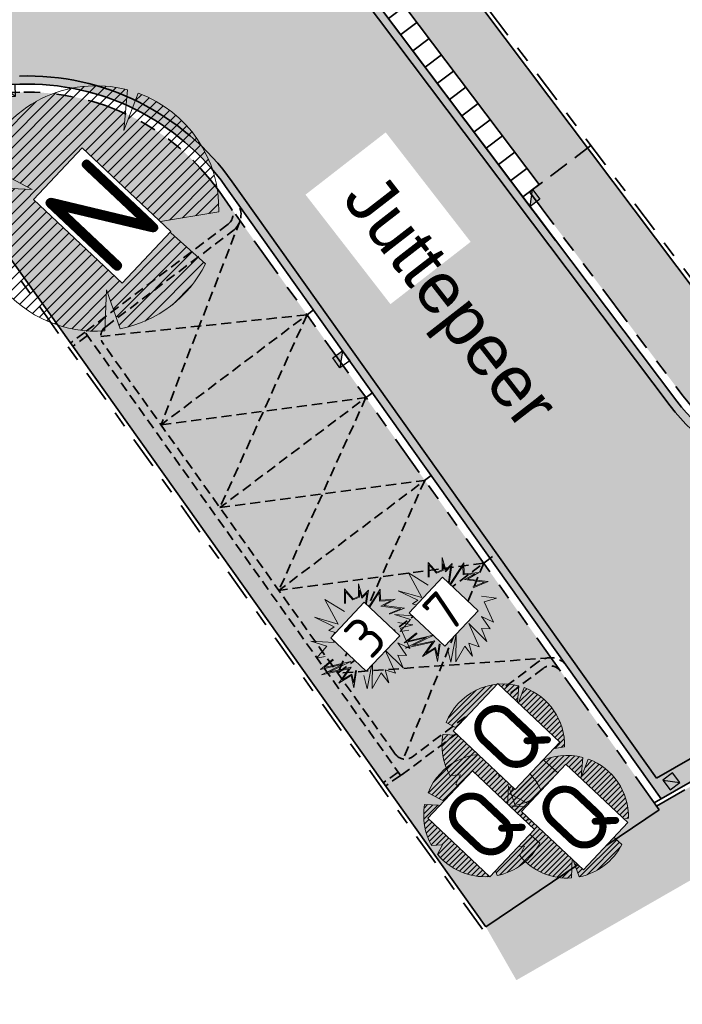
# Model space of a CAD drawing. Header units: metres. Extents: x 104013 to 108981, y 427946 to 428479.
# Tile 32 of 256: x 104643 to 104659, y 428320 to 428345. Entities that reach past the tile are written whole.
import ezdxf

# ---------------------------------------------------------------- set-up
doc = ezdxf.new("R2010")
doc.units = ezdxf.units.M
for name, pattern in [('DASHED', [0.75, 0.5, -0.25]), ('DASHED2', [0.375, 0.25, -0.125]), ('VH-GELEIDEBAND', [6, 2, -2, 0, -2]), ('VH-OPSLUITBAND', [10, 4, -2, 2, -2]), ('VH-TROTTOIRBAND', [15, 5, -2, 2, -2, 2, -2])]:
    doc.linetypes.add(name, pattern=pattern)
for name, color, linetype, true_color in [('_BUURTONTSLUITINGSWEG', 30, 'Continuous', 0xff7f00), ('_ERFTOEGANGSWEG', 2, 'Continuous', 0xffff00), ('N-WE-VH-VERHARDING-AP_GROEN1', 7, 'Continuous', 0xdbffb8), ('N-WE-VH-VERHARDING-AP_INRIT (TEGELS)', 7, 'Continuous', 0x787878), ('N-WE-VH-VERHARDING-AP_RIJBAAN-ELEMENT', 7, 'Continuous', 0x7f4f3f), ('N-WE-VH-VERHARDING-AP_VOETPAD (TEGELS)', 7, 'Continuous', 0xdbdbdb)]:
    doc.layers.add(name, color=color, linetype=linetype, true_color=true_color)
for name, color, linetype, lineweight in [('B-WE-OG-BEBOUWING_STRAATNAAM-T35', 50, 'Continuous', 35), ('N-WE-GR-BEPLANTING_CULTUUR-V (Vaste planten gereserveerde parkeerplaatsen)', 132, 'Continuous', 18), ("N-WE-GR-BOOM-S (Betula albosinensis 'Fascination'", 162, 'Continuous', 0), ("N-WE-GR-BOOM-S (Tilia cordata 'Savaria')", 52, 'Continuous', 0), ('N-WE-GR-HEESTER-S (Euonymus alatus)', 24, 'Continuous', 0), ("N-WE-GR-HEESTER-S (Pyracantha 'Golden Charmer')", 54, 'Continuous', 0), ('N-WE-GR-SOORTAANDUIDING-T25 (BOMEN)', 7, 'Continuous', 0), ('N-WE-GR-SOORTAANDUIDING-T25 (HEESTERS)', 7, 'Continuous', 0), ('N-WE-RI-HWA_KOLK_TROTTOIRKOLK-S', 150, 'Continuous', 25), ('N-WE-VH-GOOT-G', 170, 'Continuous', 35), ('N-WE-VH-KANTOPSLUITING_ELEMENT_INRIT-G', 7, 'DASHED', 35), ('N-WE-VH-KANTOPSLUITING_GELEIDEBAND-G', 20, 'VH-GELEIDEBAND', 35), ('N-WE-VH-KANTOPSLUITING_INRITBAND-G', 210, 'Continuous', 35), ('N-WE-VH-KANTOPSLUITING_OPSLUITBAND-G', 150, 'VH-OPSLUITBAND', 35), ('N-WE-VH-KANTOPSLUITING_TROTTOIRBAND-G', 210, 'VH-TROTTOIRBAND', 35), ('N-WE-VH-VERHARDING-G', 7, 'Continuous', 35), ('N-WE-VH-VERHARDING-G (TOEKOMSTIG)', 30, 'DASHED2', 35)]:
    doc.layers.add(name, color=color, linetype=linetype, lineweight=lineweight)
doc.layers.add('N-WE-RI-HWA_KOLK_STRAATKOLK-S', color=10, linetype='Continuous')
doc.styles.add('NLCS-ISO-M500-T25', font='NLCS-ISO.ttf', dxfattribs={"height": 1.25})

# ---------------------------------------------------------------- blocks, each defined once
blk = doc.blocks.new('SGR-BOOM_08')
h = blk.add_hatch()
h.set_pattern_fill('ANSI31', color=256, scale=0.1)
h.set_pattern_definition([(45, (0, 0), (-0.2245064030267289, 0.2245064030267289), [])])
h.paths.add_polyline_path([(1.729677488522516, 4.72825667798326), (1.139276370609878, 3.206509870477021), (1.287418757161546, 4.867314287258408, 0.3794379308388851), (-4.677869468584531, 1.861647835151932), (-2.630086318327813, 0.7854955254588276), (-4.954333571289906, 0.8959767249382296, 0.1748934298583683), (-4.384991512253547, -2.473872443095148), (-3.501537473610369, -2.418451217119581), (-3.897906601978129, -3.186615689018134, 0.2439594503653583), (0.3605688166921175, -5.021771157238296), (0.4192016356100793, -3.330164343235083), (0.9916979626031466, -4.936064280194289, 0.2301548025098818), (4.494088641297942, -2.269661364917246), (2.562831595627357, -0.5501398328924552), (5.033028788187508, -0.1296790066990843, 0.3219437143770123)])
h.paths.add_polyline_path([(0.15, 0, -1), (-0.15, 0, -1)], flags=16)
at = {"ltscale": 20, "flags": 128}
for points in [[(1.287419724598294, 4.867325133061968), (1.139276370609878, 3.206509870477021), (1.729681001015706, 4.728265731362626)], [(-4.954350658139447, 0.8959775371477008), (-2.630086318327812, 0.7854955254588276), (-4.677881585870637, 1.861654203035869)], [(5.033035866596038, -0.1296778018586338), (2.562831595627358, -0.5501398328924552), (4.494110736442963, -2.269681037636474)], [(-3.897908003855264, -3.186618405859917), (-3.501537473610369, -2.418451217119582), (-4.385006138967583, -2.473873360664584)], [(0.991715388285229, -4.936113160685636), (0.4192016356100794, -3.330164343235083), (0.3605683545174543, -5.021784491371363)]]:
    blk.add_lwpolyline(points, dxfattribs=at)
blk.add_lwpolyline([(5.033028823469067, -0.129677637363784, 0.3219436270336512), (1.729677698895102, 4.72825660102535, 0.3219436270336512)], format="xyb", dxfattribs=at)
blk.add_circle((0, 0), 0.15)
at = {"ltscale": 20}
for start, end in [(75.18440999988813, 158.298953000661), (169.7490490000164, 209.4302330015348), (281.3600670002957, 333.2046490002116), (219.2666920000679, 274.1068389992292)]:
    blk.add_arc((0, 0), 5.034699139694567, start, end, dxfattribs=at)
blk = doc.blocks.new('SGR-HEESTER_06')
at = {"ltscale": 0.5, "flags": 128}
for points in [[(-0.2472573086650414, 0.5341386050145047), (-0.2472573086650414, 0.776141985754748), (-0.1044639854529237, 0.6148073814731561), (-0.1044639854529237, 0.6148073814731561), (-0.01754959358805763, 0.6520368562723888), (-0.01754959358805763, 0.856810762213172), (0.04453750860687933, 0.6520368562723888), (0.150076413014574, 0.757527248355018), (0.1314519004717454, 0.6520368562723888), (0.09420287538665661, 0.3914187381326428), (0.3363323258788, 0.7699380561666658), (0.3425404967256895, 0.5899857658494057), (0.5846699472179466, 0.6086005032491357), (0.3984140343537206, 0.5031130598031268), (0.7398796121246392, 0.4596767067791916), (0.4915419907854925, 0.3603931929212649)], [(-0.2319376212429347, 0.5341386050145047), (-0.2319376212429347, 0.7357183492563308), (-0.1086026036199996, 0.5963686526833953), (-0.002229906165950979, 0.6419330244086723), (-0.002229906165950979, 0.7534854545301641), (0.03729225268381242, 0.6231345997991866), (0.1265426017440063, 0.7123439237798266), (0.1163218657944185, 0.6544530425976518), (0.06904243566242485, 0.3236557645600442), (0.322718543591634, 0.7202258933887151), (0.3277809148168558, 0.5734861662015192), (0.5173105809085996, 0.5880570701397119), (0.3507627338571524, 0.4937314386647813), (0.6792688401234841, 0.4519436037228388), (0.4858549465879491, 0.3746181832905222)], [(-0.2472573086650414, 0.4038295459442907), (-0.5700983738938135, 0.6023965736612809), (-0.3528016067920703, 0.1990556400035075), (-0.7377243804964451, 0.3107499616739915), (-0.4148887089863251, 0.1556192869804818), (-0.5018031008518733, 0.09356819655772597), (-0.4024669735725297, 0.06254265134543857), (-0.4583459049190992, -0.01812612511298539), (-0.4148887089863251, -0.1049988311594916), (-0.7998060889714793, -0.08017721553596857), (-0.5390521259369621, -0.1608459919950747), (-0.7066835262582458, -0.3594130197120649), (-0.5638902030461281, -0.3345914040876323)], [(0.6281271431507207, 0.2238772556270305), (0.8764647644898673, 0.1866477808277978), (0.6715843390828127, 0.1308006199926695), (0.8267940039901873, -0.2042823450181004), (0.6281271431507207, -0.1112027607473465), (0.7709204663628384, -0.3159766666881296), (0.6281271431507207, -0.3097697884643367), (0.7150415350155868, -0.5207476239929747), (0.4232467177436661, -0.2291039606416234), (0.5908781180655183, -0.607620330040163), (0.4232467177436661, -0.5517761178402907), (0.4791256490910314, -0.7627510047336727), (0.3549568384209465, -0.6014164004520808), (0.2059553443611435, -0.8558305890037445), (0.2121635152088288, -0.4028493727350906), (0.1252437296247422, -0.8620345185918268), (0.06937019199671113, -0.6448527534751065)], [(-0.04859044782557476, -0.5641839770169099), (-0.09204764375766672, -0.849626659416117), (-0.1355102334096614, -0.6448527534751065), (-0.3403852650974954, -0.7689578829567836), (-0.1727592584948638, -0.5331584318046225), (-0.6259719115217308, -0.6324419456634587), (-0.2720953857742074, -0.4586965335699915), (-0.6383882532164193, -0.5455692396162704), (-0.439721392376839, -0.3780277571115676)], [(-0.0637356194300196, -0.5618782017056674), (-0.0945297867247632, -0.764145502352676), (-0.1250019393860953, -0.6205760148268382), (-0.2850105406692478, -0.7175028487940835), (-0.1372907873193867, -0.5097055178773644), (-0.5055299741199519, -0.590374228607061), (-0.1428207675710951, -0.4122921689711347), (-0.5793531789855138, -0.5158234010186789), (-0.4298450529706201, -0.3897388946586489)]]:
    blk.add_lwpolyline(points, dxfattribs=at)
blk = doc.blocks.new('Trottoirkolk')
h = blk.add_hatch(color=256)
h.paths.add_polyline_path([(-0.02059036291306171, 0.1806648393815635), (0.003681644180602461, 0.1887333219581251), (0.2107676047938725, 0.02402117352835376), (0.02402117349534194, -0.2107676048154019)])
h.paths.add_polyline_path([(-0.02402117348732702, 0.2107676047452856), (0.003681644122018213, 0.1887333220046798), (-0.02059036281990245, 0.1806648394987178)])
blk.add_lwpolyline([(0.02402117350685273, -0.2107676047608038), (-0.2107676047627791, -0.02402117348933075), (-0.02402117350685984, 0.2107676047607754), (0.2107676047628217, 0.02402117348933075)], close=True)
blk.add_lwpolyline([(0.02402117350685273, -0.2107676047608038), (-0.02402117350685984, 0.2107676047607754)])
blk = doc.blocks.new('Straatkolk')
h = blk.add_hatch(color=256)
h.paths.add_polyline_path([(0.1806648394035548, 0.02059036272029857), (0.1830647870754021, 0.04605545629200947), (-0.02402117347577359, 0.2107676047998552), (-0.210767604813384, -0.02402117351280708)])
h.paths.add_polyline_path([(0.210767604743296, 0.02402117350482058), (0.1830647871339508, 0.04605545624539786), (0.1806648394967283, 0.02059036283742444)])
blk.add_lwpolyline([(-0.2107676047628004, -0.02402117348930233), (0.02402117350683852, -0.2107676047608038), (0.2107676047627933, 0.02402117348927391), (-0.02402117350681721, 0.2107676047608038)], close=True)
blk.add_lwpolyline([(-0.2107676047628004, -0.02402117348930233), (0.2107676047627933, 0.02402117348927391)])
blk = doc.blocks.new('*U2909')
at = {"layer": 'N-WE-VH-KANTOPSLUITING_INRITBAND-G', "flags": 128}
blk.add_lwpolyline([(0, 0), (-2.13084550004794e-11, 0.500000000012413)], dxfattribs=at)
blk = doc.blocks.new('*U2910')
at = {"layer": 'N-WE-VH-KANTOPSLUITING_INRITBAND-G', "color": 0, "linetype": 'ByBlock', "lineweight": -2, "transparency": 16777216, "rotation": 126.9927478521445}
for p in [(104652.3453359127, 428345.3090173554), (104652.6461928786, 428344.9096615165), (104652.9470498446, 428344.5103056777), (104653.2479068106, 428344.1109498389), (104653.5487637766, 428343.711594), (104653.8496207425, 428343.3122381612), (104654.1504777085, 428342.9128823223), (104654.4513346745, 428342.5135264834), (104654.7521916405, 428342.1141706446), (104655.0530486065, 428341.7148148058), (104655.3539055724, 428341.3154589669), (104655.6547625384, 428340.9161031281), (104655.9556195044, 428340.5167472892)]:
    blk.add_blockref('*U2909', p, dxfattribs=at)

msp = doc.modelspace()

# ---------------------------------------------------------------- hatches: boundary and pattern name
at = {"layer": '_BUURTONTSLUITINGSWEG'}
h = msp.add_hatch(color=256, dxfattribs=at)
h.dxf.hatch_style = 1
edge = h.paths.add_edge_path(flags=16)
edge.add_arc((104591.0306519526, 428363.8679483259), 31.94899293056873, 323.4165609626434, 332.7399005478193)
edge.add_arc((104515.7214694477, 428409.8997966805), 120.1500000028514, 329.6743297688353, 333.9919368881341)
edge.add_arc((104632.1073083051, 428353.1143538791), 9.349999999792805, 112.71541680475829, 153.991936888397, ccw=False)
edge.add_arc((104632.1073083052, 428353.1143538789), 9.349999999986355, 90.16294489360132, 112.71541680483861, ccw=False)
edge.add_arc((104632.1073083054, 428353.114353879), 9.349999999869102, 13.909704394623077, 90.16294489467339, ccw=False)
edge.add_line((104641.1831268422, 428355.3620233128), (104641.1967796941, 428355.3047418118))
edge.add_arc((104635.3727250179, 428353.8623870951), 6.000000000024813, -82.99057651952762, 13.909704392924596, ccw=False)
edge.add_arc((104645.3213599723, 428272.9472801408), 75.52441272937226, 97.00942348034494, 107.3237253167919)
edge.add_arc((104645.3213599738, 428272.9472801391), 75.52441273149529, 107.323725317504, 111.328464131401)
edge.add_arc((104617.4883564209, 428344.2305857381), 0.999999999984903, 143.4165609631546, 291.32846413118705, ccw=False)
edge = h.paths.add_edge_path()
edge.add_arc((104651.2690061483, 428352.5544489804), 3.999999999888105, 175.3375627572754, 216.9927776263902)
edge.add_arc((104651.2690073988, 428352.5544473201), 3.999999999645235, 175.2963215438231, 216.9927478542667, ccw=False)
edge.add_arc((104635.3727250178, 428353.8623870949), 11.95000000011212, 355.29632154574, 372.9025499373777)
edge.add_arc((104632.1073083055, 428353.1143538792), 15.29999999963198, 12.90254993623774, 90.16294489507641)
edge.add_arc((104632.1073083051, 428353.1143538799), 15.29999999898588, 90.16294489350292, 112.7154168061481)
edge.add_arc((104632.1073083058, 428353.1143538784), 15.30000000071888, 112.7154168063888, 153.9919368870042)
edge.add_arc((104515.7214694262, 428409.8997966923), 114.2000000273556, 329.67432976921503, 333.99193688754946, ccw=False)
edge.add_arc((104515.7214694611, 428409.8997966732), 114.1999999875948, 322.47384068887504, 329.67432976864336, ccw=False)
edge.add_arc((104562.5129131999, 428373.9615052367), 55.20000000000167, 308.8430036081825, 322.4738406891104, ccw=False)
edge.add_arc((104456.5180447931, 428505.5901034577), 224.1999999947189, 298.0967354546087, 308.8430036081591, ccw=False)
edge.add_line((104562.1076398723, 428307.8112435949), (104564.6743806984, 428303.0035059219))
edge.add_arc((104456.5180447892, 428505.5901034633), 229.6500000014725, 298.0967354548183, 308.8430036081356)
edge.add_arc((104562.5129132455, 428373.961505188), 60.64999993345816, 308.8430036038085, 310.3267849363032)
edge.add_arc((104634.1196452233, 428289.6057204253), 50.00000000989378, 123.91825888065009, 130.3267849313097, ccw=False)
edge.add_arc((104645.321359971, 428272.9472801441), 70.07441272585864, 94.41626563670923, 123.9182588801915, ccw=False)
edge.add_arc((104635.3727250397, 428353.8623873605), 11.95000000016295, 292.3946512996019, 355.282523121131)
at = {"layer": '_ERFTOEGANGSWEG'}
h = msp.add_hatch(color=256, dxfattribs=at)
h.dxf.hatch_style = 1
edge = h.paths.add_edge_path()
edge.add_line((104685.3754715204, 428338.2390705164), (104683.3405403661, 428342.6053320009))
edge.add_line((104683.3405403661, 428342.6053320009), (104681.8165428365, 428341.7315379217))
edge.add_line((104681.8165428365, 428341.7315379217), (104672.6158925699, 428338.7617019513))
edge.add_line((104672.6158925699, 428338.7617019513), (104666.3301864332, 428335.1577506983))
edge.add_line((104666.3301864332, 428335.1577506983), (104664.5285121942, 428334.1247488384))
edge.add_arc((104662.5389149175, 428337.5948356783), 3.999999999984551, 216.9927478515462, 299.82808898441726, ccw=False)
edge.add_line((104659.3440682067, 428335.1879799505), (104651.9459800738, 428345.0081603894))
edge.add_line((104651.9459800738, 428345.0081603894), (104650.8816889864, 428346.4208943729))
edge.add_line((104650.8816889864, 428346.4208943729), (104648.0741606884, 428350.1475915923))
edge.add_arc((104651.2690073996, 428352.5544473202), 4.000000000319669, 175.2963215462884, 216.9927478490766, ccw=False)
edge.add_arc((104635.3727250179, 428353.8623870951), 11.95000000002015, 292.3946553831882, 355.29632154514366, ccw=False)
edge.add_arc((104645.3213599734, 428272.9472801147), 70.07441275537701, 91.76495413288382, 94.41626500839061, ccw=False)
edge.add_arc((104643.3479071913, 428336.9912950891), 6.000000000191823, 35.45031722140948, 91.76495413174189, ccw=False)
edge.add_line((104648.2356197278, 428340.4712758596), (104648.5215546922, 428340.0696736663))
edge.add_line((104648.5215546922, 428340.0696736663), (104658.9648718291, 428325.4017960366))
edge.add_line((104658.9648718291, 428325.4017960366), (104674.5679939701, 428334.3479494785))
edge.add_line((104674.5679939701, 428334.3479494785), (104683.7686442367, 428337.3177854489))
edge.add_line((104683.7686442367, 428337.3177854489), (104685.3754715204, 428338.2390705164))
at = {"layer": 'N-WE-GR-BEPLANTING_CULTUUR-V (Vaste planten gereserveerde parkeerplaatsen)'}
h = msp.add_hatch(color=256, dxfattribs=at)
h.dxf.hatch_style = 1
h.paths.add_polyline_path([(104644.7727022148, 428336.8867001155), (104652.5474763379, 428325.9668521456), (104656.0566294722, 428328.6104923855, -0.4221205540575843), (104656.4815292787, 428328.5448779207), (104656.2495305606, 428328.8707254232, 0.169192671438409), (104655.9362866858, 428328.770234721), (104652.8373875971, 428326.4356616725, -0.4221205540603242), (104652.4124877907, 428326.5012761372), (104645.2179206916, 428336.6062100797, -0.4063505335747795), (104645.2817921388, 428337.0198226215), (104648.4151022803, 428339.3803194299, 0.155377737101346), (104648.590629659, 428339.6278268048), (104648.358630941, 428339.9536743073, -0.4063505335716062), (104648.2947594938, 428339.5400617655)])
h.paths.add_polyline_path([(104644.8307229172, 428336.8052087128), (104644.7727022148, 428336.8867001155), (104644.4131516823, 428336.6158307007), (104644.4711723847, 428336.534339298)])
h.paths.add_polyline_path([(104644.8307229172, 428336.8052087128), (104644.4711723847, 428336.534339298), (104652.1172814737, 428325.7952043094), (104652.4838599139, 428326.0562028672)])
h.paths.add_polyline_path([(104652.1172814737, 428325.7952043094), (104652.1752811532, 428325.7137424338), (104652.5418595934, 428325.9747409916), (104652.4838599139, 428326.0562028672)])
h = msp.add_hatch(color=256, dxfattribs=at)
h.dxf.hatch_style = 1
edge = h.paths.add_edge_path()
edge.add_line((104650.2396184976, 428337.3117842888), (104648.5906296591, 428339.6278268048))
edge.add_arc((104648.1142453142, 428339.7796752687), 0.5000000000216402, 306.9927478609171, 342.32021486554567, ccw=False)
edge.add_line((104648.4151022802, 428339.3803194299), (104645.2817921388, 428337.0198226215))
edge.add_arc((104645.4623063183, 428336.7802091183), 0.2999999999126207, 126.992747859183, 215.4503172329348)
edge.add_line((104645.2179206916, 428336.6062100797), (104646.6441131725, 428334.6030901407))
edge.add_line((104646.6441131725, 428334.6030901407), (104650.2396184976, 428337.3117842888))
h = msp.add_hatch(color=256, dxfattribs=at)
h.dxf.hatch_style = 1
edge = h.paths.add_edge_path()
edge.add_line((104656.2495305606, 428328.8707254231), (104653.1406536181, 428333.2372141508))
edge.add_line((104653.1406536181, 428333.2372141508), (104649.5451482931, 428330.5285200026))
edge.add_line((104649.5451482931, 428330.5285200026), (104652.4124877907, 428326.5012761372))
edge.add_arc((104652.6568734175, 428326.6752751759), 0.300000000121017, 215.4503172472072, 305.2401090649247)
edge.add_line((104652.8299746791, 428326.4302528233), (104655.9900539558, 428328.810740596))
edge.add_arc((104656.2310586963, 428328.3594273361), 0.5116316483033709, 87.93095300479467, 118.10255875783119, ccw=False)
h.paths.add_polyline_path([(104653.1406536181, 428333.2372141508), (104651.6901360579, 428335.2744992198), (104648.0946307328, 428332.5658050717), (104649.5451482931, 428330.5285200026)])
h.paths.add_polyline_path([(104651.6901360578, 428335.2744992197), (104650.2396184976, 428337.3117842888), (104646.6441131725, 428334.6030901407), (104648.0946307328, 428332.5658050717)])
at = {"layer": 'N-WE-VH-VERHARDING-AP_GROEN1'}
h = msp.add_hatch(color=256, dxfattribs=at)
h.dxf.hatch_style = 1
edge = h.paths.add_edge_path()
edge.add_line((104658.9126779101, 428325.1302740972), (104656.4815292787, 428328.5448779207))
edge.add_arc((104656.2371436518, 428328.3708788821), 0.3000000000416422, 35.4503172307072, 126.9927478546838)
edge.add_line((104656.0566294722, 428328.6104923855), (104652.1752811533, 428325.7137424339))
edge.add_line((104652.1752811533, 428325.7137424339), (104654.6429265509, 428322.247878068))
edge.add_line((104654.6429265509, 428322.247878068), (104658.9126779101, 428325.1302740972))
edge = h.paths.add_edge_path()
edge.add_arc((104645.3213599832, 428272.9472798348), 69.87441303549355, 91.76354415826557, 94.25906080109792)
edge.add_line((104640.1320531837, 428342.6287313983), (104644.4131516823, 428336.6158307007))
edge.add_line((104644.4131516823, 428336.6158307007), (104648.2947594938, 428339.5400617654))
edge.add_arc((104648.114245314, 428339.7796752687), 0.3000000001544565, 306.9927478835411, 395.450317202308)
edge.add_line((104648.358630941, 428339.9536743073), (104648.0726959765, 428340.3552765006))
edge.add_arc((104643.3479071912, 428336.991295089), 5.800000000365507, 35.45031722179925, 91.74796771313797)
h = msp.add_hatch(color=256, dxfattribs=at)
h.dxf.hatch_style = 1
h.paths.add_polyline_path([(104654.6429265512, 428322.2478780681), (104655.3958102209, 428320.9347622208), (104662.2264256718, 428324.8511408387), (104672.5273610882, 428330.7572503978), (104680.5835557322, 428335.3763229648), (104682.989, 428335.838), (104682.5138152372, 428336.8076644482), (104674.6086627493, 428334.2559963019), (104658.8488088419, 428325.2199796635), (104658.9126779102, 428325.1302740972)])
at = {"layer": 'N-WE-VH-VERHARDING-AP_INRIT (TEGELS)'}
h = msp.add_hatch(color=256, dxfattribs=at)
h.dxf.hatch_style = 1
h.paths.add_polyline_path([(104652.3453359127, 428345.3090173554), (104655.9556195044, 428340.5167472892), (104657.1536870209, 428341.4193181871), (104653.5434034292, 428346.2115882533)])
at = {"layer": 'N-WE-VH-VERHARDING-AP_RIJBAAN-ELEMENT'}
h = msp.add_hatch(color=256, dxfattribs=at)
h.dxf.hatch_style = 1
edge = h.paths.add_edge_path()
edge.add_arc((104643.3479071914, 428336.9912950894), 5.999999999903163, 35.45031721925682, 91.764954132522, ccw=False)
edge.add_line((104648.2356197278, 428340.4712758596), (104658.9648718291, 428325.4017960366))
edge.add_line((104658.9648718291, 428325.4017960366), (104674.5878956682, 428334.3543734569))
edge.add_line((104674.5878956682, 428334.3543734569), (104683.7885459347, 428337.3242094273))
edge.add_line((104683.7885459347, 428337.3242094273), (104691.8115980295, 428341.9292662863))
edge.add_line((104691.8115980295, 428341.9292662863), (104711.4809951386, 428353.2068454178))
edge.add_line((104711.4809951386, 428353.2068454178), (104709.0934784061, 428357.3709496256))
edge.add_line((104709.0934784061, 428357.3709496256), (104689.424081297, 428346.0933704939))
edge.add_line((104689.424081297, 428346.0933704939), (104681.8364445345, 428341.7379619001))
edge.add_line((104681.8364445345, 428341.7379619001), (104672.6158925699, 428338.7617019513))
edge.add_line((104672.6158925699, 428338.7617019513), (104664.5285121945, 428334.1247488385))
edge.add_arc((104662.5389149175, 428337.5948356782), 3.999999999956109, 216.9927478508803, 299.82808898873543, ccw=False)
edge.add_line((104659.3440682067, 428335.1879799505), (104651.9459800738, 428345.0081603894))
edge.add_line((104651.9459800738, 428345.0081603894), (104648.0741606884, 428350.1475915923))
edge.add_arc((104651.2690073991, 428352.5544473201), 3.999999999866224, 175.2963215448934, 216.9927478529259, ccw=False)
edge.add_arc((104635.3727250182, 428353.8623870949), 11.94999999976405, 355.2963215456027, 372.9025499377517)
edge.add_arc((104632.1073083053, 428353.1143538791), 15.29999999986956, 12.90254993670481, 90.16294489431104)
edge.add_arc((104632.1073083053, 428353.114353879), 15.29999999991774, 90.16294489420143, 112.7154168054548)
edge.add_arc((104632.1073083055, 428353.1143538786), 15.30000000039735, 112.7154168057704, 153.9919368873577)
edge.add_arc((104515.721469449, 428409.8997966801), 114.2000000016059, 329.6743297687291, 333.9919368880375, ccw=False)
edge.add_arc((104515.7214694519, 428409.8997966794), 114.1999999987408, 322.47384068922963, 329.67432976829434, ccw=False)
edge.add_arc((104562.5129132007, 428373.9615052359), 55.19999999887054, 308.843003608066, 322.47384068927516, ccw=False)
edge.add_arc((104456.5180447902, 428505.5901034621), 224.1999999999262, 298.0967354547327, 308.84300360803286, ccw=False)
edge.add_line((104562.1076398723, 428307.8112435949), (104564.6743806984, 428303.0035059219))
edge.add_arc((104456.51804479, 428505.590103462), 229.6500000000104, 298.0967354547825, 308.8430036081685)
edge.add_arc((104562.512913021, 428373.9615054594), 60.65000028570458, 308.8430036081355, 310.3267849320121)
edge.add_arc((104634.1196452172, 428289.6057204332), 49.99999999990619, 123.91825888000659, 130.3267849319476, ccw=False)
edge.add_arc((104645.3213599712, 428272.9472801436), 70.07441272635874, 107.3237253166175, 123.91825888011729, ccw=False)
edge.add_arc((104645.3213599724, 428272.9472801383), 70.07441273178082, 91.76495413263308, 107.32372531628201, ccw=False)
edge = h.paths.add_edge_path(flags=16)
edge.add_arc((104591.0306519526, 428363.8679483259), 31.94899293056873, 323.4165609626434, 332.7399005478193)
edge.add_arc((104515.7214694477, 428409.8997966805), 120.1500000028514, 329.6743297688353, 333.9919368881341)
edge.add_arc((104632.1073083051, 428353.1143538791), 9.349999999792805, 112.71541680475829, 153.991936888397, ccw=False)
edge.add_arc((104632.1073083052, 428353.1143538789), 9.349999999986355, 90.16294489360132, 112.71541680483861, ccw=False)
edge.add_arc((104632.1073083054, 428353.114353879), 9.349999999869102, 13.909704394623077, 90.16294489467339, ccw=False)
edge.add_line((104641.1831268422, 428355.3620233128), (104641.1967796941, 428355.3047418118))
edge.add_arc((104635.3727250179, 428353.8623870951), 6.000000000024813, -82.99057651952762, 13.909704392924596, ccw=False)
edge.add_arc((104645.3213599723, 428272.9472801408), 75.52441272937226, 97.00942348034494, 107.3237253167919)
edge.add_arc((104645.3213599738, 428272.9472801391), 75.52441273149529, 107.323725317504, 111.328464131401)
edge.add_arc((104617.4883564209, 428344.2305857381), 0.999999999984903, 143.4165609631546, 291.32846413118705, ccw=False)
at = {"layer": 'N-WE-VH-VERHARDING-AP_VOETPAD (TEGELS)'}
h = msp.add_hatch(color=256, dxfattribs=at)
h.dxf.hatch_style = 1
edge = h.paths.add_edge_path()
edge.add_arc((104662.5389149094, 428337.5948356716), 3.799999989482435, 216.9927478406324, 221.0512004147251, ccw=False)
edge.add_line((104659.503810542, 428335.3083227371), (104655.7160060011, 428340.3362331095))
edge.add_line((104655.7160060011, 428340.3362331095), (104657.1536870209, 428341.4193181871))
edge.add_line((104657.1536870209, 428341.4193181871), (104662.0031157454, 428334.9822138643))
edge.add_line((104662.0031157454, 428334.9822138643), (104660.9011581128, 428334.1658777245))
edge.add_arc((104662.5389149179, 428337.5948356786), 3.800000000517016, 221.0512004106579, 244.4696823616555, ccw=False)
edge = h.paths.add_edge_path()
edge.add_line((104649.2122356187, 428348.9693012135), (104652.1057224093, 428345.1285031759))
edge.add_line((104652.1057224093, 428345.1285031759), (104653.5434034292, 428346.2115882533))
edge.add_line((104653.5434034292, 428346.2115882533), (104651.1469665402, 428349.3926050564))
edge.add_arc((104632.1073083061, 428353.114353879), 19.39999999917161, 348.9396570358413, 367.9004580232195)
edge.add_line((104651.3231705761, 428355.780931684), (104649.5357261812, 428355.5659350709))
edge.add_arc((104632.1073083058, 428353.1143538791), 17.59999999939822, -13.621944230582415, 8.007017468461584, ccw=False)

# ---------------------------------------------------------------- linework, layer by layer
at = {"layer": 'N-WE-VH-GOOT-G', "ltscale": 0.2, "flags": 128}
for points in [[(104658.8478146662, 428325.9110349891), (104674.3646500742, 428334.8077153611), (104683.5653003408, 428337.7775513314), (104691.5628983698, 428342.3630271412), (104725.5900884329, 428361.8727419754)], [(104650.7219466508, 428346.3005515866), (104659.1843258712, 428335.0676371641)]]:
    msp.add_lwpolyline(points, dxfattribs=at)
at = {"layer": 'N-WE-VH-GOOT-G', "ltscale": 0.2}
for points in [[(104648.6844784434, 428340.1856730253), (104648.398543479, 428340.5872752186)], [(104658.8478146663, 428325.9110349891), (104648.6844784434, 428340.1856730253)]]:
    msp.add_lwpolyline(points, dxfattribs=at)
for centre, radius, start, end in [((104643.3479071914, 428336.9912950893), 6.2, 35.4503172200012, 91.76495413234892), ((104662.5389149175, 428337.5948356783), 4.200000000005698, 216.9927478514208, 299.8280889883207)]:
    msp.add_arc(centre, radius, start, end, dxfattribs=at)
at = {"layer": 'N-WE-VH-KANTOPSLUITING_ELEMENT_INRIT-G', "flags": 128}
msp.add_lwpolyline([(104657.2335581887, 428341.4794895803), (104655.7160060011, 428340.3362331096)], dxfattribs=at)
at = {"layer": 'N-WE-VH-KANTOPSLUITING_GELEIDEBAND-G', "ltscale": 0.2, "flags": 128}
msp.add_lwpolyline([(104643.1692707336, 428342.7885434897, 0.0110992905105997), (104640.071783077, 428342.6242167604)], format="xyb", dxfattribs=at)
at = {"layer": 'N-WE-VH-KANTOPSLUITING_INRITBAND-G', "flags": 128}
msp.add_lwpolyline([(104652.3453359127, 428345.3090173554), (104655.9556195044, 428340.5167472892)], dxfattribs=at)
at = {"layer": 'N-WE-VH-KANTOPSLUITING_OPSLUITBAND-G', "ltscale": 0.2, "flags": 128}
msp.add_lwpolyline([(104523.6993654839, 428331.5037177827), (104537.2702998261, 428300.9452646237, -0.00106747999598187), (104538.4204921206, 428301.4039405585, 0.07425345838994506), (104594.4995302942, 428334.2392655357, 0.05954597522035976), (104602.9597544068, 428342.8962024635, 0.03142840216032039), (104610.6701056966, 428354.359212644, 0.01884134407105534), (104614.5820275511, 428361.6650576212, -0.1820757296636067), (104624.5773002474, 428371.101821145, -0.09872258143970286), (104632.0518518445, 428372.6142750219, -0.4721223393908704), (104651.2536198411, 428349.4172259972), (104653.623274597, 428346.2717596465), (104662.029905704, 428335.1128449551), (104681.3876801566, 428346.2117531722), (104682.523077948, 428344.557323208), (104688.3795427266, 428347.9151660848), (104723.9798327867, 428368.3268282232)], format="xyb", dxfattribs=at)
for points in [[(104658.8488088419, 428325.2199796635), (104674.6086627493, 428334.2559963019), (104683.8093130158, 428337.2258322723), (104691.8613379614, 428341.8425141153), (104725.8885280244, 428361.3522289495)], [(104654.5614646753, 428322.1898783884), (104641.7547833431, 428340.1771550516)]]:
    msp.add_lwpolyline(points, dxfattribs=at)
at = {"layer": 'N-WE-VH-KANTOPSLUITING_TROTTOIRBAND-G', "ltscale": 0.2, "flags": 128}
for points in [[(104648.358630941, 428339.9536743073), (104648.0726959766, 428340.3552765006)], [(104656.4815292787, 428328.5448779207), (104648.358630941, 428339.9536743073)], [(104658.9126779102, 428325.1302740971), (104656.4815292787, 428328.5448779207)]]:
    msp.add_lwpolyline(points, dxfattribs=at)
msp.add_lwpolyline([(104655.7160060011, 428340.3362331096), (104659.5038105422, 428335.3083227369, 0.3780447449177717), (104664.4290323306, 428334.2982531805), (104664.6795968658, 428334.4419160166)], format="xyb", dxfattribs=at)
at = {"layer": 'N-WE-VH-KANTOPSLUITING_TROTTOIRBAND-G', "ltscale": 0.2}
msp.add_arc((104643.3479071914, 428336.9912950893), 5.8, 35.4503172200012, 91.76495413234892, dxfattribs=at)
at = {"layer": 'N-WE-VH-VERHARDING-G', "ltscale": 0.2}
msp.add_line((104651.9459800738, 428345.0081603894), (104659.3440682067, 428335.1879799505), dxfattribs=at)
at = {"layer": 'N-WE-VH-VERHARDING-G', "ltscale": 0.2, "flags": 128}
for points in [[(104523.6062915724, 428331.4669156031), (104537.218051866, 428300.8165323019, -0.001150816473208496), (104538.4575279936, 428301.3110514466, 0.07425369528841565), (104594.5622491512, 428334.1613787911, 0.05954597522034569), (104603.0390619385, 428342.8352901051, 0.03142840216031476), (104610.7564226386, 428354.308721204, 0.01884134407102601), (104614.6719007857, 428361.6212078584, -0.1820757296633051), (104624.6159156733, 428371.0095777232, -0.09872258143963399), (104632.0521362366, 428372.5142754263, -0.4728221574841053), (104651.1469665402, 428349.3926050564), (104653.5434034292, 428346.2115882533), (104662.0031157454, 428334.9822138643), (104681.3574135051, 428346.0791286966), (104682.4928112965, 428344.4246987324), (104688.4292826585, 428347.8284139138), (104723.9488779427, 428368.1938091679)], [(104562.8905479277, 428302.0612036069, 0.04912510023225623), (104600.5518999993, 428326.7231946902, 0.006474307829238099), (104601.7623329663, 428327.7240145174, -0.02796976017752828), (104606.2191658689, 428331.0974455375, -0.07253411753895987), (104624.4552880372, 428339.8429478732, -0.0679924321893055), (104643.1631108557, 428342.988448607, -0.0679924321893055)]]:
    msp.add_lwpolyline(points, format="xyb", dxfattribs=at)
for points in [[(104658.7905288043, 428325.3018353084), (104674.5679939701, 428334.3479494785), (104683.7686442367, 428337.3177854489), (104691.8115980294, 428341.9292662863), (104725.8387880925, 428361.4389811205)], [(104648.5215546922, 428340.0696736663), (104648.2356197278, 428340.4712758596)], [(104654.6429265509, 428322.247878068), (104641.8731439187, 428340.1833296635)], [(104658.9648718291, 428325.4017960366), (104648.5215546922, 428340.0696736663)]]:
    msp.add_lwpolyline(points, dxfattribs=at)
at = {"layer": 'N-WE-VH-VERHARDING-G', "flags": 128}
for points in [[(104650.8816889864, 428346.4208943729), (104656.3633603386, 428339.144554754)], [(104654.6429265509, 428322.247878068), (104658.9126779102, 428325.1302740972)]]:
    msp.add_lwpolyline(points, dxfattribs=at)
at = {"layer": 'N-WE-VH-VERHARDING-G'}
msp.add_arc((104643.3479071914, 428336.9912950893), 6, 35.4503172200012, 91.76495413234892, dxfattribs=at)
at = {"layer": 'N-WE-VH-VERHARDING-G', "ltscale": 0.2}
msp.add_arc((104662.5389149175, 428337.5948356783), 4.000000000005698, 216.9927478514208, 299.8280889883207, dxfattribs=at)
at = {"layer": 'N-WE-VH-VERHARDING-G (TOEKOMSTIG)'}
for p, q in [((104645.2817921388, 428337.0198226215), (104648.4151022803, 428339.3803194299)), ((104652.4124835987, 428326.5012820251), (104645.2179206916, 428336.6062100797))]:
    msp.add_line(p, q, dxfattribs=at)
at = {"layer": 'N-WE-VH-VERHARDING-G (TOEKOMSTIG)', "flags": 128}
for points in [[(104648.2947594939, 428339.5400617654), (104644.7725024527, 428336.8865496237)], [(104650.2396184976, 428337.3117842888), (104645.1623063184, 428336.7802091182)], [(104650.3994187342, 428337.4321706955), (104646.6441131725, 428334.6030901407)], [(104650.2396184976, 428337.3117842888), (104648.0946307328, 428332.5658050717)], [(104644.7727022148, 428336.8867001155), (104644.4131516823, 428336.6158307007)], [(104644.832873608, 428336.8068289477), (104644.4733230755, 428336.535959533)], [(104652.5474763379, 428325.9668521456), (104644.7727022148, 428336.8867001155)], [(104651.8499362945, 428335.3948856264), (104648.0946307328, 428332.5658050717)], [(104646.6441131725, 428334.6030901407), (104651.6901360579, 428335.2744992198)], [(104651.6901360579, 428335.2744992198), (104649.5451482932, 428330.5285200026)], [(104653.3004538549, 428333.3576005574), (104649.5451482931, 428330.5285200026)], [(104648.0946307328, 428332.5658050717), (104653.1406536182, 428333.2372141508)], [(104653.1406536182, 428333.2372141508), (104650.9956658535, 428328.4912349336)], [(104654.5911711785, 428331.1999290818), (104649.5451482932, 428330.5285200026)], [(104654.8047386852, 428331.3608213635), (104650.9956658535, 428328.4912349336)], [(104656.2371436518, 428328.8708788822), (104650.9956658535, 428328.4912349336)], [(104655.9362866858, 428328.770234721), (104652.8373875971, 428326.4356616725)], [(104656.0566294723, 428328.6104923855), (104652.5474763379, 428325.9668521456)], [(104652.4838599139, 428326.0562028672), (104652.1172814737, 428325.7952043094)], [(104652.5418595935, 428325.9747409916), (104652.1752811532, 428325.7137424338)]]:
    msp.add_lwpolyline(points, dxfattribs=at)
at = {"layer": 'N-WE-VH-VERHARDING-G (TOEKOMSTIG)'}
for centre, radius, start, end in [((104648.1142453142, 428339.7796752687), 0.3, 306.9927478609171, 35.45031722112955), ((104648.1142453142, 428339.7796752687), 0.5, 306.9927478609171, 35.45031722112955), ((104645.4623063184, 428336.7802091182), 0.2999999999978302, 126.9927478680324, 215.4503172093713), ((104656.2371436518, 428328.3708788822), 0.5, 35.45031721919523, 126.992747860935), ((104656.2371436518, 428328.3708788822), 0.3, 35.45031721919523, 126.992747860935), ((104652.6568734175, 428326.6752751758), 0.3, 215.4488229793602, 306.9927478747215)]:
    msp.add_arc(centre, radius, start, end, dxfattribs=at)

# ---------------------------------------------------------------- block references
at = {"layer": "N-WE-GR-BOOM-S (Betula albosinensis 'Fascination'", "xscale": 0.3, "yscale": 0.3, "zscale": 0.3}
for p in [(104655.0722494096, 428326.7170487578), (104654.6232554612, 428324.9913996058), (104656.6467500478, 428324.9582496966)]:
    msp.add_blockref('SGR-BOOM_08', p, dxfattribs=at)
at = {"layer": "N-WE-GR-BOOM-S (Tilia cordata 'Savaria')", "xscale": 0.6, "yscale": 0.6, "zscale": 0.6}
msp.add_blockref('SGR-BOOM_08', (104645.0468021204, 428339.9282370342), dxfattribs=at)
at = {"layer": 'N-WE-GR-HEESTER-S (Euonymus alatus)', "xscale": 1.5, "yscale": 1.5, "zscale": 1.5}
msp.add_blockref('SGR-HEESTER_06', (104653.5932550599, 428330.0543195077), dxfattribs=at)
at = {"layer": "N-WE-GR-HEESTER-S (Pyracantha 'Golden Charmer')", "xscale": 1.5, "yscale": 1.5, "zscale": 1.5}
msp.add_blockref('SGR-HEESTER_06', (104651.5326713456, 428329.4011264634), dxfattribs=at)
at = {"layer": 'N-WE-RI-HWA_KOLK_STRAATKOLK-S', "rotation": 345.4908054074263}
msp.add_blockref('Straatkolk', (104659.2135401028, 428325.8265072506), dxfattribs=at)
at = {"layer": 'N-WE-RI-HWA_KOLK_TROTTOIRKOLK-S'}
for p, rotation in [((104642.8980998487, 428342.8298516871), 220.6069693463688), ((104655.7663275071, 428340.1863406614), 345.4908054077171), ((104651.0818757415, 428336.2150221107), 163.9483747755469)]:
    msp.add_blockref('Trottoirkolk', p, dxfattribs=dict(at, rotation=rotation))

# ---------------------------------------------------------------- next in the draw order: texts
at = {"layer": 'B-WE-OG-BEBOUWING_STRAATNAAM-T35', "insert": (104652.0669486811, 428340.9254516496), "char_height": 1.25, "width": 2.161670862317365, "attachment_point": 1, "rotation": 307.8243525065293, "style": 'NLCS-ISO-M500-T25', "bg_fill": 2}
msp.add_mtext('{\\fArial|b0|i0|c0|p34;Juttepeer}', dxfattribs=at)
at = {"layer": 'N-WE-GR-SOORTAANDUIDING-T25 (BOMEN)', "attachment_point": 5, "rotation": 46.7104304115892, "style": 'NLCS-ISO-M500-T25', "bg_fill": 19, "box_fill_scale": 1.1, "bg_fill_color": 256, "bg_fill_transparency": 0}
for s, insert, char_height in [('N', (104645.1939487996, 428339.7562746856), 2.5), ('Q', (104656.831825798, 428324.9506762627), 1.75)]:
    msp.add_mtext_dynamic_manual_height_columns(s, width=1.25, gutter_width=6.25, heights=[0], dxfattribs=dict(at, insert=insert, char_height=char_height))

# ---------------------------------------------------------------- next in the draw order: linework, layer by layer
at = {"layer": 'N-WE-VH-VERHARDING-G', "flags": 128}
msp.add_lwpolyline([(104655.7160060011, 428340.3362331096), (104655.5562636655, 428340.2158903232)], dxfattribs=at)
at = {"layer": 'N-WE-VH-VERHARDING-G (TOEKOMSTIG)', "flags": 128}
msp.add_lwpolyline([(104648.590629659, 428339.6278268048), (104646.6441131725, 428334.6030901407)], dxfattribs=at)

# ---------------------------------------------------------------- next in the draw order: block references
at = {"layer": 'N-WE-VH-KANTOPSLUITING_INRITBAND-G'}
msp.add_blockref('*U2910', (0, 0), dxfattribs=at)

# ---------------------------------------------------------------- next in the draw order: texts
at = {"layer": 'N-WE-GR-SOORTAANDUIDING-T25 (BOMEN)', "insert": (104654.5289321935, 428324.7817708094), "char_height": 1.75, "attachment_point": 5, "rotation": 46.7104304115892, "style": 'NLCS-ISO-M500-T25', "bg_fill": 19, "box_fill_scale": 1.1, "bg_fill_color": 256, "bg_fill_transparency": 0}
msp.add_mtext_dynamic_manual_height_columns('Q', width=1.25, gutter_width=6.25, heights=[0], dxfattribs=at)

# ---------------------------------------------------------------- next in the draw order: texts
at = {"layer": 'N-WE-GR-SOORTAANDUIDING-T25 (BOMEN)', "insert": (104655.1532654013, 428326.9344608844), "char_height": 1.75, "attachment_point": 5, "rotation": 46.7104304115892, "style": 'NLCS-ISO-M500-T25', "bg_fill": 19, "box_fill_scale": 1.1, "bg_fill_color": 256, "bg_fill_transparency": 0}
msp.add_mtext_dynamic_manual_height_columns('Q', width=1.25, gutter_width=6.25, heights=[0], dxfattribs=at)

# ---------------------------------------------------------------- next in the draw order: linework, layer by layer
at = {"layer": 'N-WE-VH-VERHARDING-G (TOEKOMSTIG)', "flags": 128}
msp.add_lwpolyline([(104654.5911711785, 428331.1999290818), (104652.6110852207, 428326.3787900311)], dxfattribs=at)

# ---------------------------------------------------------------- next in the draw order: texts
at = {"layer": 'N-WE-GR-SOORTAANDUIDING-T25 (HEESTERS)', "char_height": 1, "attachment_point": 5, "rotation": 46.71, "style": 'NLCS-ISO-M500-T25', "bg_fill": 19, "box_fill_scale": 1.1, "bg_fill_color": 256, "bg_fill_transparency": 0}
for s, insert in [('7', (104653.6050741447, 428330.0036007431)), ('3', (104651.674671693, 428329.3873030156))]:
    msp.add_mtext_dynamic_manual_height_columns(s, width=1, gutter_width=6.25, heights=[0], dxfattribs=dict(at, insert=insert))

doc.saveas('drawing.dxf')
